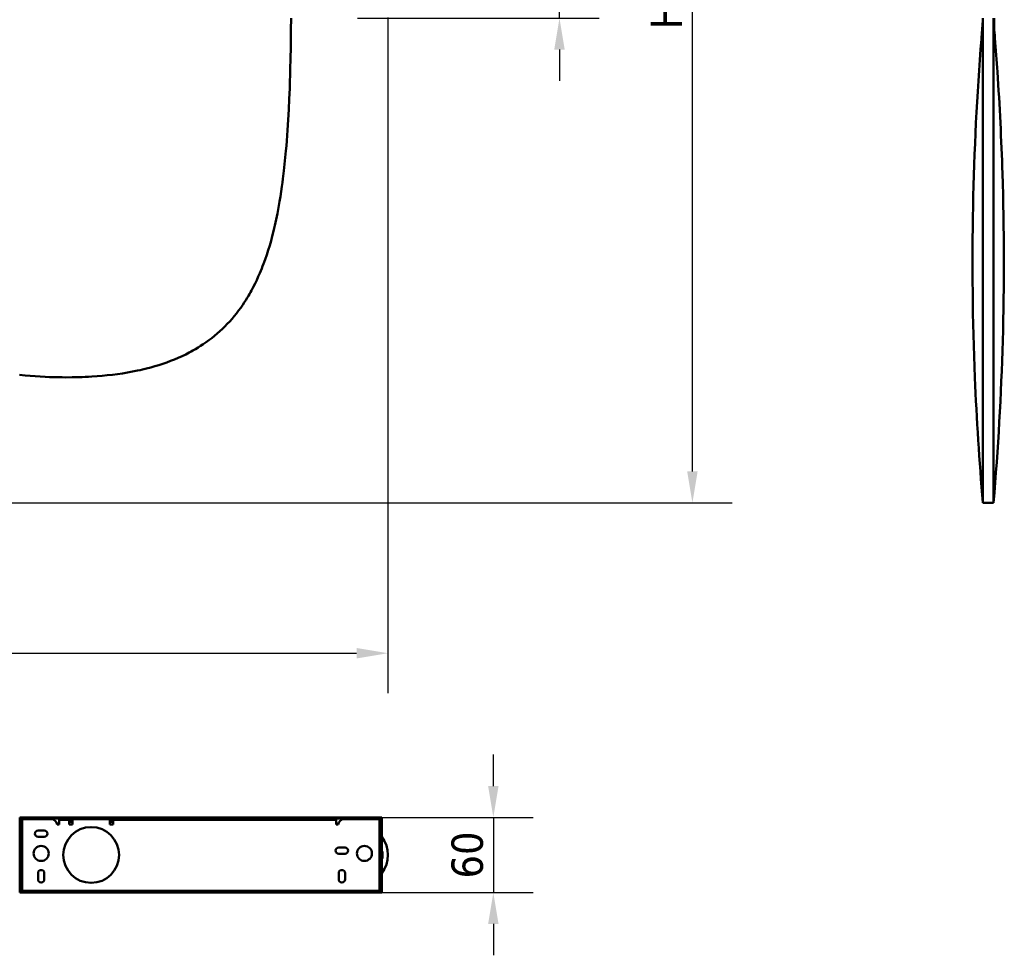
# Model space of a CAD drawing. Header units: millimetres. Extents: x 448 to 2336, y 1062 to 2601.
# Tile 8 of 10: x 1533 to 2319, y 1062 to 1808. Entities that reach past the tile are written whole.
import ezdxf

# ---------------------------------------------------------------- set-up
doc = ezdxf.new("R2010")
doc.units = ezdxf.units.MM
doc.header["$LTSCALE"] = 10
doc.layers.add('Quota (ISO)', color=7, linetype='Continuous', lineweight=25)
doc.layers.add('Visibile (ISO)', color=7, linetype='Continuous', lineweight=50)
doc.styles.add('Testo nota (ISO)', font='tahoma.ttf')
doc.dimstyles.new('PENTA', dxfattribs={"dimscale": 10, "dimtxt": 2.5, "dimasz": 2.5, "dimexe": 3.175, "dimexo": 0, "dimgap": 0.762, "dimtad": 1, "dimrnd": 1e-08, "dimtxsty": 'Testo nota (ISO)', "dimcen": 0.09, "dimdle": 10, "dimclrd": 256, "dimclre": 256, "dimclrt": 256, "dimazin": 2, "dimtfac": 0.8, "dimtmove": 0, "dimatfit": 3, "dimfxl": 1, "dimtolj": 1, "dimlwd": -1, "dimlwe": -1, "dimarcsym": 0})

# ---------------------------------------------------------------- blocks, each defined once
blk = doc.blocks.new('*D7')
at = {"layer": 'Defpoints', "color": 0, "transparency": 16777216}
for p in [(768.68, 1809.46), (1827.18, 1809.46), (1827.18, 1302.6)]:
    blk.add_point(p, dxfattribs=at)
at = {"layer": 'Quota (ISO)', "transparency": 16777216}
for p, q in [((768.68, 1809.46), (768.68, 1270.85)), ((1827.18, 1809.46), (1827.18, 1270.85)), ((793.68, 1302.6), (1802.18, 1302.6))]:
    blk.add_line(p, q, dxfattribs=at)
for points in [[(793.68, 1306.77), (793.68, 1298.43), (768.68, 1302.6)], [(1802.18, 1306.77), (1802.18, 1298.43), (1827.18, 1302.6)]]:
    blk.add_solid(points, dxfattribs=at)
at = {"layer": 'Quota (ISO)', "transparency": 16777216, "insert": (1248.6, 1342), "char_height": 25, "attachment_point": 1, "style": 'Testo nota (ISO)'}
blk.add_mtext('\\A1;1058,5', dxfattribs=at)
blk = doc.blocks.new('*D26')
at = {"layer": 'Defpoints', "color": 0, "transparency": 16777216}
for p in [(1802.93, 1836.2), (1802.93, 1809), (1963.99, 1809)]:
    blk.add_point(p, dxfattribs=at)
at = {"layer": 'Quota (ISO)', "transparency": 16777216}
for p, q in [((1963.99, 1861.2), (1963.99, 1964.82)), ((1802.93, 1836.2), (1995.74, 1836.2)), ((1963.99, 1809), (1963.99, 1836.2)), ((1802.93, 1809), (1995.74, 1809)), ((1963.99, 1784), (1963.99, 1759))]:
    blk.add_line(p, q, dxfattribs=at)
for points in [[(1959.83, 1861.2), (1968.16, 1861.2), (1963.99, 1836.2)], [(1959.83, 1784), (1968.16, 1784), (1963.99, 1809)]]:
    blk.add_solid(points, dxfattribs=at)
at = {"layer": 'Quota (ISO)', "transparency": 16777216, "insert": (1940.51, 1925.51), "char_height": 25, "attachment_point": 5, "rotation": 90, "style": 'Testo nota (ISO)'}
blk.add_mtext('\\A1;27,2', dxfattribs=at)
blk = doc.blocks.new('*D27')
at = {"layer": 'Defpoints', "color": 0, "transparency": 16777216}
for p in [(1676.28, 2340.56), (2070.05, 2340.56), (1095.88, 1422.6)]:
    blk.add_point(p, dxfattribs=at)
at = {"layer": 'Quota (ISO)', "transparency": 16777216}
for p, q in [((1676.28, 2340.56), (2101.8, 2340.56)), ((2070.05, 1447.6), (2070.05, 2315.56)), ((1095.88, 1422.6), (2101.8, 1422.6))]:
    blk.add_line(p, q, dxfattribs=at)
for points in [[(2065.88, 2315.56), (2074.21, 2315.56), (2070.05, 2340.56)], [(2065.88, 1447.6), (2074.21, 1447.6), (2070.05, 1422.6)]]:
    blk.add_solid(points, dxfattribs=at)
at = {"layer": 'Quota (ISO)', "transparency": 16777216, "insert": (2049.41, 1881.58), "char_height": 25, "width": 417.2148, "attachment_point": 5, "rotation": 90, "style": 'Testo nota (ISO)'}
blk.add_mtext('\\A1;H MAX 300', dxfattribs=at)
blk = doc.blocks.new('*D28')
at = {"layer": 'Defpoints', "color": 0, "transparency": 16777216}
for p in [(1820.78, 1171.7), (1820.78, 1111.7), (1911.25, 1111.7)]:
    blk.add_point(p, dxfattribs=at)
at = {"layer": 'Quota (ISO)', "transparency": 16777216}
for p, q in [((1911.25, 1196.7), (1911.25, 1221.7)), ((1820.78, 1171.7), (1943, 1171.7)), ((1911.25, 1171.7), (1911.25, 1111.7)), ((1820.78, 1111.7), (1943, 1111.7)), ((1911.25, 1086.7), (1911.25, 1061.7))]:
    blk.add_line(p, q, dxfattribs=at)
for points in [[(1907.08, 1196.7), (1915.41, 1196.7), (1911.25, 1171.7)], [(1907.08, 1086.7), (1915.41, 1086.7), (1911.25, 1111.7)]]:
    blk.add_solid(points, dxfattribs=at)
at = {"layer": 'Quota (ISO)', "transparency": 16777216, "insert": (1890.61, 1141.7), "char_height": 25, "attachment_point": 5, "rotation": 90, "style": 'Testo nota (ISO)'}
blk.add_mtext('\\A1;60', dxfattribs=at)

msp = doc.modelspace()

# ---------------------------------------------------------------- linework, layer by layer
at = {"layer": 'Visibile (ISO)'}
for p, q in [((1749.843, 1799.75), (1749.907, 1809)), ((2301.729, 1806.598), (2301.729, 1809)), ((2310.229, 1806.598), (2310.229, 1809)), ((2310.729, 1809), (2310.729, 1800.666)), ((1749.769, 1793.35), (1749.843, 1799.75)), ((2301.73, 1788.03), (2301.73, 1800.29)), ((2310.228, 1788.03), (2310.228, 1800.29)), ((1749.677, 1786.968), (1749.769, 1793.35)), ((1749.458, 1775.58), (1749.677, 1786.968)), ((2301.729, 1775.82), (2301.73, 1788.03)), ((2310.228, 1775.82), (2310.228, 1788.03)), ((1749.316, 1769.698), (1749.458, 1775.58)), ((2301.729, 1763.664), (2301.729, 1775.82)), ((2310.228, 1763.664), (2310.228, 1775.82)), ((1749.154, 1763.834), (1749.316, 1769.698)), ((1748.983, 1758.407), (1749.154, 1763.834)), ((2301.729, 1757.353), (2301.729, 1763.664)), ((2310.228, 1757.353), (2310.228, 1763.664)), ((1748.454, 1744.599), (1748.793, 1752.996)), ((1748.793, 1752.996), (1748.983, 1758.407)), ((2301.729, 1751.057), (2301.729, 1757.353)), ((2310.228, 1751.057), (2310.228, 1757.353)), ((1748.058, 1736.243), (1748.454, 1744.599)), ((2301.729, 1744.867), (2301.729, 1751.057)), ((2301.729, 1738.692), (2301.729, 1744.867)), ((2310.228, 1744.867), (2310.228, 1751.057)), ((2310.228, 1738.692), (2310.228, 1744.867)), ((1747.602, 1727.933), (1748.058, 1736.243)), ((2301.729, 1730.425), (2301.729, 1738.692)), ((2310.228, 1730.425), (2310.228, 1738.692)), ((1747.077, 1719.67), (1747.602, 1727.933)), ((2301.729, 1722.188), (2301.729, 1730.425)), ((2310.228, 1722.188), (2310.228, 1730.425)), ((2301.729, 1713.982), (2301.729, 1722.188)), ((2310.228, 1713.982), (2310.228, 1722.188)), ((1746.469, 1711.336), (1746.783, 1715.497)), ((1746.783, 1715.497), (1747.077, 1719.67)), ((2301.729, 1704.178), (2301.729, 1713.982)), ((2310.228, 1704.178), (2310.228, 1713.982)), ((1745.797, 1703.301), (1746.143, 1707.312)), ((1746.143, 1707.312), (1746.469, 1711.336)), ((1744.748, 1692.516), (1745.294, 1697.895)), ((1745.294, 1697.895), (1745.797, 1703.301)), ((2301.729, 1699.294), (2301.729, 1704.178)), ((2301.729, 1694.424), (2301.729, 1699.294)), ((2310.228, 1699.294), (2310.228, 1704.178)), ((2310.228, 1694.424), (2310.228, 1699.294)), ((1744.156, 1687.166), (1744.748, 1692.516)), ((2301.729, 1687.142), (2301.729, 1694.424)), ((2310.228, 1687.142), (2310.228, 1694.424)), ((1743.009, 1677.919), (1743.408, 1680.991)), ((1743.408, 1680.991), (1744.156, 1687.166)), ((2301.729, 1679.891), (2301.729, 1687.142)), ((2310.228, 1679.891), (2310.228, 1687.142)), ((1742.004, 1670.795), (1742.59, 1674.858)), ((1742.59, 1674.858), (1743.009, 1677.919)), ((2301.729, 1672.673), (2301.729, 1679.891)), ((2310.228, 1672.673), (2310.228, 1679.891)), ((1740.723, 1662.732), (1741.381, 1666.752)), ((1741.381, 1666.752), (1742.004, 1670.795)), ((2301.729, 1665.489), (2301.729, 1672.673)), ((2301.729, 1657.548), (2301.729, 1665.489)), ((2310.228, 1665.489), (2310.228, 1672.673)), ((2310.228, 1657.548), (2310.228, 1665.489)), ((1738.981, 1653.18), (1739.881, 1657.938)), ((1739.881, 1657.938), (1740.723, 1662.732)), ((2301.729, 1653.539), (2301.729, 1657.548)), ((2310.228, 1653.539), (2310.228, 1657.548)), ((1738.019, 1648.459), (1738.981, 1653.18)), ((2301.729, 1649.543), (2301.729, 1653.539)), ((2301.729, 1645.669), (2301.729, 1649.543)), ((2310.228, 1649.543), (2310.228, 1653.539)), ((2310.228, 1645.669), (2310.228, 1649.543)), ((1736.453, 1641.454), (1736.992, 1643.779)), ((1736.992, 1643.779), (1738.019, 1648.459)), ((2301.729, 1641.807), (2301.729, 1645.669)), ((2301.729, 1635.957), (2301.729, 1641.807)), ((2310.228, 1641.807), (2310.228, 1645.669)), ((2310.229, 1635.957), (2310.228, 1641.807)), ((1733.908, 1631.512), (1734.928, 1635.31)), ((1734.928, 1635.31), (1735.896, 1639.141)), ((1735.896, 1639.141), (1736.453, 1641.454)), ((2301.729, 1630.136), (2301.729, 1635.957)), ((2310.229, 1630.136), (2310.229, 1635.957)), ((1731.703, 1624.021), (1732.834, 1627.748)), ((1732.834, 1627.748), (1733.908, 1631.512)), ((2301.729, 1624.348), (2301.729, 1630.136)), ((2310.229, 1624.348), (2310.229, 1630.136)), ((1729.264, 1616.683), (1730.514, 1620.332)), ((1730.514, 1620.332), (1731.703, 1624.021)), ((2301.729, 1618.592), (2301.729, 1624.348)), ((2301.729, 1612.36), (2301.729, 1618.592)), ((2310.229, 1618.592), (2310.229, 1624.348)), ((2310.229, 1612.36), (2310.229, 1618.592)), ((1726.509, 1609.351), (1727.224, 1611.167)), ((1727.224, 1611.167), (1727.921, 1612.994)), ((1727.921, 1612.994), (1729.264, 1616.683)), ((2301.729, 1609.193), (2301.729, 1612.36)), ((2310.229, 1609.193), (2310.229, 1612.36)), ((1722.502, 1600.108), (1723.789, 1602.915)), ((1723.789, 1602.915), (1725.027, 1605.756)), ((1725.027, 1605.756), (1725.777, 1607.547)), ((1725.777, 1607.547), (1726.509, 1609.351)), ((2301.729, 1606.038), (2301.729, 1609.193)), ((2301.729, 1603.026), (2301.729, 1606.038)), ((2301.729, 1600.025), (2301.729, 1603.026)), ((2310.229, 1606.038), (2310.229, 1609.193)), ((2310.229, 1608.77), (2310.23, 1608.77)), ((2310.229, 1603.026), (2310.229, 1606.038)), ((2310.229, 1605.807), (2310.23, 1605.807)), ((2310.229, 1600.025), (2310.229, 1603.026)), ((2310.229, 1602.769), (2310.23, 1602.769)), ((1718.344, 1591.898), (1719.781, 1594.598)), ((1719.781, 1594.598), (1721.167, 1597.335)), ((1721.167, 1597.335), (1722.502, 1600.108)), ((2301.729, 1595.142), (2301.729, 1600.025)), ((2301.729, 1590.291), (2301.729, 1595.142)), ((2310.229, 1595.142), (2310.229, 1600.025)), ((2310.229, 1599.77), (2310.23, 1599.77)), ((2310.229, 1596.811), (2310.23, 1596.811)), ((2310.229, 1590.291), (2310.229, 1595.142)), ((1714.962, 1586.039), (1715.829, 1587.48)), ((1715.829, 1587.48), (1716.68, 1588.934)), ((1716.68, 1588.934), (1717.52, 1590.41)), ((1717.52, 1590.41), (1718.344, 1591.898)), ((2301.729, 1585.473), (2301.729, 1590.291)), ((2310.229, 1593.893), (2310.23, 1593.893)), ((2310.229, 1591.018), (2310.23, 1591.018)), ((2310.229, 1585.473), (2310.229, 1590.291)), ((2310.229, 1588.188), (2310.23, 1588.188)), ((1709.709, 1578.094), (1711.312, 1580.385)), ((1711.312, 1580.385), (1712.559, 1582.246)), ((1712.559, 1582.246), (1713.775, 1584.131)), ((1713.775, 1584.131), (1714.962, 1586.039)), ((2301.729, 1580.69), (2301.729, 1585.473)), ((2301.729, 1575.942), (2301.729, 1580.69)), ((2310.229, 1580.69), (2310.229, 1585.473)), ((2310.229, 1585.404), (2310.229, 1585.404)), ((2310.229, 1575.942), (2310.229, 1580.69)), ((2310.229, 1579.983), (2310.229, 1579.983)), ((1702.812, 1569.333), (1704.61, 1571.46)), ((1704.61, 1571.46), (1706.359, 1573.631)), ((1706.359, 1573.631), (1708.059, 1575.842)), ((1708.059, 1575.842), (1709.709, 1578.094)), ((2301.729, 1571.362), (2301.729, 1575.942)), ((2301.729, 1566.82), (2301.729, 1571.362)), ((2310.229, 1577.485), (2310.229, 1577.485)), ((2310.229, 1571.362), (2310.229, 1575.942)), ((2310.229, 1575.035), (2310.229, 1575.035)), ((2310.229, 1572.633), (2310.229, 1572.633)), ((2310.229, 1566.82), (2310.229, 1571.362)), ((1695.105, 1561.253), (1697.108, 1563.206)), ((1697.108, 1563.206), (1699.061, 1565.204)), ((1699.061, 1565.204), (1700.963, 1567.249)), ((1700.963, 1567.249), (1702.812, 1569.333)), ((2301.729, 1562.317), (2301.729, 1566.82)), ((2310.229, 1570.282), (2310.229, 1570.282)), ((2310.229, 1567.983), (2310.229, 1567.983)), ((2310.229, 1562.317), (2310.229, 1566.82)), ((2310.229, 1564.087), (2310.229, 1564.087)), ((1686.597, 1553.924), (1688.797, 1555.683)), ((1688.797, 1555.683), (1690.949, 1557.491)), ((1690.949, 1557.491), (1693.052, 1559.348)), ((1693.052, 1559.348), (1695.105, 1561.253)), ((2301.729, 1557.854), (2301.729, 1562.317)), ((2301.729, 1553.434), (2301.729, 1557.854)), ((2310.229, 1562.469), (2310.229, 1562.469)), ((2310.229, 1557.854), (2310.229, 1562.317)), ((2310.229, 1560.882), (2310.229, 1560.882)), ((2310.229, 1559.326), (2310.229, 1559.326)), ((2310.229, 1553.434), (2310.229, 1557.854)), ((2310.229, 1557.636), (2310.229, 1557.636)), ((2310.229, 1555.985), (2310.229, 1555.985)), ((1675.693, 1546.379), (1677.715, 1547.645)), ((1677.715, 1547.645), (1679.705, 1548.947)), ((1679.705, 1548.947), (1682.05, 1550.555)), ((1682.05, 1550.555), (1684.347, 1552.214)), ((1684.347, 1552.214), (1686.597, 1553.924)), ((2301.729, 1549.058), (2301.729, 1553.434)), ((2301.729, 1546.887), (2301.729, 1549.058)), ((2310.229, 1554.375), (2310.229, 1554.375)), ((2310.229, 1549.058), (2310.229, 1553.434)), ((2310.229, 1552.806), (2310.229, 1552.806)), ((2310.229, 1551.278), (2310.229, 1551.278)), ((2310.229, 1549.792), (2310.229, 1549.792)), ((2310.229, 1546.887), (2310.229, 1549.058)), ((1659.932, 1538.178), (1662.915, 1539.527)), ((1662.915, 1539.527), (1665.847, 1540.939)), ((1665.847, 1540.939), (1667.298, 1541.671)), ((1667.298, 1541.671), (1668.736, 1542.419)), ((1668.736, 1542.419), (1670.152, 1543.178)), ((1670.152, 1543.178), (1671.555, 1543.953)), ((1671.555, 1543.953), (1673.64, 1545.148)), ((1673.64, 1545.148), (1675.693, 1546.379)), ((2301.729, 1544.728), (2301.729, 1546.887)), ((2301.729, 1541.868), (2301.729, 1544.728)), ((2301.729, 1539.03), (2301.729, 1541.868)), ((2310.229, 1544.728), (2310.229, 1546.887)), ((2310.229, 1544.789), (2310.229, 1544.789)), ((2310.229, 1541.868), (2310.229, 1544.728)), ((2310.229, 1543.243), (2310.229, 1543.243)), ((2310.229, 1539.03), (2310.229, 1541.868)), ((2310.229, 1541.758), (2310.229, 1541.758)), ((2310.229, 1540.428), (2310.229, 1540.428)), ((1641.238, 1531.425), (1644.445, 1532.398)), ((1644.445, 1532.398), (1647.612, 1533.428)), ((1647.612, 1533.428), (1650.738, 1534.517)), ((1650.738, 1534.517), (1653.821, 1535.666)), ((1653.821, 1535.666), (1656.9, 1536.891)), ((1656.9, 1536.891), (1659.932, 1538.178)), ((2301.729, 1536.214), (2301.729, 1539.03)), ((2301.729, 1534.222), (2301.729, 1536.214)), ((2301.729, 1532.242), (2301.729, 1534.222)), ((2301.729, 1530.311), (2301.729, 1532.242)), ((2310.229, 1539.152), (2310.229, 1539.152)), ((2310.229, 1536.214), (2310.229, 1539.03)), ((2310.229, 1537.928), (2310.229, 1537.928)), ((2310.229, 1536.757), (2310.229, 1536.757)), ((2310.229, 1534.222), (2310.229, 1536.214)), ((2310.229, 1535.637), (2310.229, 1535.637)), ((2310.229, 1534.57), (2310.229, 1534.57)), ((2310.229, 1532.242), (2310.229, 1534.222)), ((2310.229, 1530.311), (2310.229, 1532.242)), ((1533.281, 1524.595), (1537.74, 1524.112)), ((1537.74, 1524.112), (1541.684, 1523.747)), ((1541.684, 1523.747), (1545.655, 1523.434)), ((1595.123, 1523.498), (1599.234, 1523.835)), ((1599.234, 1523.835), (1603.317, 1524.23)), ((1603.317, 1524.23), (1607.371, 1524.684)), ((1607.371, 1524.684), (1611.393, 1525.199)), ((1611.393, 1525.199), (1615.472, 1525.79)), ((1615.472, 1525.79), (1619.513, 1526.449)), ((1619.513, 1526.449), (1623.514, 1527.177)), ((1623.514, 1527.177), (1627.474, 1527.975)), ((1627.474, 1527.975), (1629.437, 1528.401)), ((1629.437, 1528.401), (1631.389, 1528.845)), ((1631.389, 1528.845), (1634.708, 1529.65)), ((1634.708, 1529.65), (1637.992, 1530.51)), ((1637.992, 1530.51), (1641.238, 1531.425)), ((2301.729, 1528.393), (2301.729, 1530.311)), ((2301.729, 1525.829), (2301.729, 1528.393)), ((2301.729, 1523.287), (2301.729, 1525.829)), ((2310.229, 1528.393), (2310.229, 1530.311)), ((2310.229, 1529.309), (2310.229, 1529.309)), ((2310.229, 1528.525), (2310.229, 1528.525)), ((2310.229, 1525.829), (2310.229, 1528.393)), ((2310.229, 1523.287), (2310.229, 1525.829)), ((1545.655, 1523.434), (1549.65, 1523.174)), ((1549.65, 1523.174), (1553.669, 1522.964)), ((1553.669, 1522.964), (1557.26, 1522.818)), ((1557.26, 1522.818), (1560.867, 1522.71)), ((1560.867, 1522.71), (1564.49, 1522.64)), ((1564.49, 1522.64), (1567.218, 1522.61)), ((1567.218, 1522.61), (1569.953, 1522.6)), ((1569.953, 1522.6), (1575.26, 1522.637)), ((1575.26, 1522.637), (1580.536, 1522.751)), ((1580.536, 1522.751), (1583.162, 1522.837)), ((1583.162, 1522.837), (1585.779, 1522.943)), ((1585.779, 1522.943), (1588.386, 1523.07)), ((1588.386, 1523.07), (1590.985, 1523.217)), ((1590.985, 1523.217), (1595.123, 1523.498)), ((2301.729, 1520.769), (2301.729, 1523.287)), ((2301.729, 1517.778), (2301.729, 1520.769)), ((2301.729, 1514.821), (2301.729, 1517.778)), ((2310.229, 1520.769), (2310.229, 1523.287)), ((2310.229, 1522.6), (2310.229, 1522.6)), ((2310.229, 1517.778), (2310.229, 1520.769)), ((2310.229, 1514.821), (2310.229, 1517.778)), ((2301.729, 1511.901), (2301.729, 1514.821)), ((2310.229, 1511.901), (2310.229, 1514.821)), ((2301.729, 1502.993), (2301.729, 1504.576)), ((2301.729, 1501.446), (2301.729, 1502.993)), ((2301.729, 1499.911), (2301.729, 1501.446)), ((2310.229, 1502.993), (2310.229, 1504.576)), ((2310.229, 1501.446), (2310.229, 1502.993)), ((2310.229, 1499.911), (2310.229, 1501.446)), ((2301.729, 1436.238), (2301.729, 1437.471)), ((2310.229, 1436.238), (2310.229, 1437.471)), ((2301.729, 1435.064), (2301.729, 1436.238)), ((2301.729, 1433.95), (2301.729, 1435.064)), ((2301.729, 1432.894), (2301.729, 1433.95)), ((2301.729, 1431.895), (2301.729, 1432.894)), ((2301.729, 1430.953), (2301.729, 1431.895)), ((2301.729, 1430.43), (2301.729, 1430.953)), ((2301.729, 1429.925), (2301.729, 1430.43)), ((2301.729, 1429.439), (2301.729, 1429.925)), ((2310.229, 1435.064), (2310.229, 1436.238)), ((2310.229, 1433.95), (2310.229, 1435.064)), ((2310.229, 1432.894), (2310.229, 1433.95)), ((2310.229, 1431.895), (2310.229, 1432.894)), ((2310.229, 1430.953), (2310.229, 1431.895)), ((2310.229, 1430.43), (2310.229, 1430.953)), ((2310.229, 1429.925), (2310.229, 1430.43)), ((2310.229, 1429.439), (2310.229, 1429.925)), ((2301.729, 1428.972), (2301.729, 1429.439)), ((2301.729, 1428.522), (2301.729, 1428.972)), ((2301.729, 1428.091), (2301.729, 1428.522)), ((2301.729, 1427.282), (2301.729, 1428.091)), ((2301.729, 1426.544), (2301.729, 1427.282)), ((2301.729, 1425.874), (2301.729, 1426.544)), ((2301.729, 1425.272), (2301.729, 1425.874)), ((2301.729, 1424.735), (2301.729, 1425.272)), ((2301.729, 1424.262), (2301.729, 1424.735)), ((2301.729, 1423.851), (2301.729, 1424.262)), ((2301.729, 1423.501), (2301.729, 1423.851)), ((2301.729, 1423.211), (2301.729, 1423.501)), ((2301.729, 1423.066), (2301.729, 1423.211)), ((2301.729, 1422.941), (2301.729, 1423.066)), ((2301.729, 1422.835), (2301.729, 1422.941)), ((2301.729, 1422.748), (2301.729, 1422.835)), ((2301.729, 1422.635), (2301.729, 1422.748)), ((2301.729, 1422.598), (2301.729, 1422.635)), ((2301.729, 1422.598), (2310.229, 1422.598)), ((2310.229, 1428.972), (2310.229, 1429.439)), ((2310.229, 1428.522), (2310.229, 1428.972)), ((2310.229, 1428.091), (2310.229, 1428.522)), ((2310.229, 1427.282), (2310.229, 1428.091)), ((2310.229, 1426.544), (2310.229, 1427.282)), ((2310.229, 1425.874), (2310.229, 1426.544)), ((2310.229, 1425.272), (2310.229, 1425.874)), ((2310.229, 1424.735), (2310.229, 1425.272)), ((2310.229, 1424.262), (2310.229, 1424.735)), ((2310.229, 1423.851), (2310.229, 1424.262)), ((2310.229, 1423.501), (2310.229, 1423.851)), ((2310.229, 1423.211), (2310.229, 1423.501)), ((2310.229, 1423.066), (2310.229, 1423.211)), ((2310.229, 1422.941), (2310.229, 1423.066)), ((2310.229, 1422.835), (2310.229, 1422.941)), ((2310.229, 1422.748), (2310.229, 1422.835)), ((2310.229, 1422.635), (2310.229, 1422.748)), ((2310.229, 1422.598), (2310.229, 1422.635)), ((1822.433, 1171.702), (1533.433, 1171.702)), ((1533.433, 1170.702), (1533.433, 1171.702)), ((1822.433, 1170.702), (1533.433, 1170.702)), ((1533.433, 1170.452), (1533.433, 1112.952)), ((1534.433, 1170.452), (1533.433, 1170.452)), ((1534.433, 1170.452), (1534.433, 1112.952)), ((1821.433, 1112.952), (1821.433, 1170.452)), ((1821.433, 1170.452), (1822.433, 1170.452)), ((1822.433, 1170.702), (1822.433, 1171.702)), ((1822.433, 1112.952), (1822.433, 1170.452)), ((1535.433, 1113.202), (1535.433, 1170.202)), ((1538.433, 1170.202), (1535.433, 1170.202)), ((1538.433, 1170.202), (1558.489, 1170.202)), ((1564.933, 1165.952), (1563.433, 1165.952)), ((1564.933, 1169.702), (1572.933, 1169.702)), ((1564.933, 1169.702), (1564.933, 1166.702)), ((1564.933, 1166.702), (1564.933, 1165.952)), ((1572.933, 1169.702), (1572.933, 1166.702)), ((1572.933, 1169.702), (1573.933, 1169.702)), ((1573.933, 1168.202), (1572.933, 1168.202)), ((1572.933, 1165.952), (1572.933, 1166.702)), ((1575.433, 1165.952), (1572.933, 1165.952)), ((1573.315, 1170.202), (1573.065, 1169.952)), ((1575.771, 1169.952), (1573.065, 1169.952)), ((1573.065, 1169.702), (1573.065, 1169.952)), ((1573.315, 1170.202), (1575.815, 1170.202)), ((1573.933, 1169.702), (1575.567, 1169.702)), ((1575.433, 1168.202), (1573.933, 1168.202)), ((1575.433, 1169.202), (1575.433, 1166.702)), ((1575.433, 1166.702), (1575.433, 1165.952)), ((1575.815, 1170.202), (1575.943, 1170.074)), ((1604.433, 1170.202), (1576.433, 1170.202)), ((1605.299, 1169.702), (1606.933, 1169.702)), ((1605.433, 1166.702), (1605.433, 1169.202)), ((1606.933, 1168.202), (1605.433, 1168.202)), ((1605.433, 1165.952), (1605.433, 1166.702)), ((1607.933, 1165.952), (1605.433, 1165.952)), ((1606.933, 1169.702), (1607.933, 1169.702)), ((1607.933, 1168.202), (1606.933, 1168.202)), ((1607.933, 1166.702), (1607.933, 1169.702)), ((1607.933, 1169.702), (1785.933, 1169.702)), ((1607.933, 1166.702), (1607.933, 1165.952)), ((1785.933, 1166.702), (1785.933, 1169.702)), ((1785.933, 1165.952), (1785.933, 1166.702)), ((1787.433, 1165.952), (1785.933, 1165.952)), ((1792.376, 1170.202), (1817.433, 1170.202)), ((1820.433, 1170.202), (1817.433, 1170.202)), ((1820.433, 1170.202), (1820.433, 1113.202)), ((1548.072, 1161.19), (1553.072, 1161.19)), ((1553.072, 1156.19), (1548.072, 1156.19)), ((1787.933, 1147.702), (1792.933, 1147.702)), ((1534.933, 1145.699), (1534.433, 1145.699)), ((1534.433, 1145.495), (1534.933, 1145.495)), ((1534.933, 1144.983), (1534.433, 1144.983)), ((1534.433, 1144.206), (1534.933, 1144.206)), ((1534.97, 1143.049), (1534.433, 1143.586)), ((1534.97, 1140.355), (1534.433, 1139.818)), ((1534.933, 1138.971), (1534.433, 1138.971)), ((1534.519, 1139.905), (1534.933, 1139.905)), ((1534.933, 1143.226), (1534.792, 1143.226)), ((1534.933, 1145.699), (1534.933, 1145.495)), ((1534.933, 1145.495), (1534.933, 1144.983)), ((1534.933, 1144.983), (1534.933, 1144.206)), ((1534.933, 1144.206), (1534.933, 1143.701)), ((1534.933, 1143.702), (1535.433, 1143.702)), ((1534.933, 1143.536), (1534.933, 1143.701)), ((1534.933, 1143.226), (1534.933, 1143.536)), ((1534.933, 1143.226), (1534.933, 1143.086)), ((1534.933, 1140.318), (1534.933, 1139.905)), ((1534.933, 1139.688), (1534.933, 1139.905)), ((1534.933, 1139.702), (1535.433, 1139.702)), ((1534.933, 1139.522), (1534.933, 1139.688)), ((1534.933, 1139.522), (1534.933, 1138.971)), ((1534.933, 1138.971), (1534.933, 1138.258)), ((1534.97, 1140.355), (1534.97, 1143.049)), ((1534.97, 1143.049), (1535.433, 1143.049)), ((1534.97, 1140.355), (1535.433, 1140.355)), ((1792.933, 1142.702), (1787.933, 1142.702)), ((1820.518, 1143.049), (1820.433, 1143.091)), ((1820.518, 1140.355), (1820.433, 1140.313)), ((1820.518, 1143.049), (1820.518, 1140.355)), ((1821.211, 1143.049), (1820.518, 1143.049)), ((1821.211, 1140.355), (1820.518, 1140.355)), ((1821.211, 1143.049), (1821.433, 1143.27)), ((1821.211, 1143.049), (1821.211, 1140.355)), ((1821.211, 1140.355), (1821.433, 1140.134)), ((1822.433, 1144.27), (1822.614, 1144.452)), ((1822.433, 1139.134), (1822.614, 1138.952)), ((1822.614, 1144.452), (1822.614, 1138.952)), ((1822.861, 1144.452), (1822.614, 1144.452)), ((1822.861, 1138.952), (1822.614, 1138.952)), ((1822.861, 1144.452), (1822.861, 1138.952)), ((1534.433, 1138.258), (1534.933, 1138.258)), ((1534.933, 1137.824), (1534.433, 1137.824)), ((1534.433, 1137.702), (1534.933, 1137.702)), ((1534.933, 1138.258), (1534.933, 1137.824)), ((1534.933, 1137.824), (1534.933, 1137.702)), ((1548.072, 1122.212), (1548.072, 1127.212)), ((1553.072, 1127.212), (1553.072, 1122.212)), ((1787.933, 1122.209), (1787.933, 1127.209)), ((1792.933, 1127.209), (1792.933, 1122.209)), ((1534.433, 1112.952), (1533.433, 1112.952)), ((1533.433, 1112.702), (1533.433, 1111.702)), ((1533.433, 1112.702), (1822.433, 1112.702)), ((1533.433, 1111.702), (1822.433, 1111.702)), ((1535.433, 1113.202), (1538.433, 1113.202)), ((1817.433, 1113.202), (1538.433, 1113.202)), ((1817.433, 1113.202), (1820.433, 1113.202)), ((1821.433, 1112.952), (1822.433, 1112.952)), ((1822.433, 1112.702), (1822.433, 1111.702))]:
    msp.add_line(p, q, dxfattribs=at)
for centre, radius in [((1590.433, 1141.702), 22.25), ((1550.572, 1142.951), 6), ((1808.433, 1142.951), 6)]:
    msp.add_circle(centre, radius, dxfattribs=at)
for centre, radius, start, end in [((1558.489, 1165.202), 5, 8.626927, 90), ((1576.433, 1169.202), 1, 116.757494, 180), ((1576.433, 1169.202), 1, 90, 116.757494), ((1604.433, 1169.202), 1, 63.242506, 90), ((1604.433, 1169.202), 1, 0, 63.242506), ((1792.376, 1165.202), 5, 90, 171.373073), ((1548.072, 1158.69), 2.5, 90, 270), ((1553.072, 1158.69), 2.5, 270, 90), ((1802.933, 1141.702), 24.25, 323.525712, 36.474288), ((1787.933, 1145.202), 2.5, 90, 270), ((1792.933, 1145.202), 2.5, 270, 90), ((1550.572, 1127.212), 2.5, 0, 180), ((1790.433, 1127.209), 2.5, 0, 180), ((1550.572, 1122.212), 2.5, 180, 0), ((1790.433, 1122.209), 2.5, 180, 0)]:
    msp.add_arc(centre, radius, start, end, dxfattribs=at)
for points, knots in [([(2301.722, 1422.598), (2298.916, 1455.82), (2296.751, 1489.106), (2293.505, 1567.822), (2293.019, 1613.305), (2294.795, 1703.33), (2297.019, 1747.914), (2300.744, 1794.747), (2300.936, 1797.119), (2301.229, 1800.677), (2301.328, 1801.864), (2301.477, 1803.643), (2301.527, 1804.236), (2301.627, 1805.424), (2301.678, 1806.034), (2301.727, 1806.607)], [0, 0, 0, 0, 10.0021618, 10.0021618, 23.6350017, 23.6350017, 37.0150104, 37.0150104, 37.7290877, 37.7290877, 38.086144, 38.086144, 38.2647234, 38.2647234, 38.4438164, 38.4438164, 38.4438164, 38.4438164]), ([(2301.729, 1806.598), (2301.729, 1806.598), (2301.729, 1806.59), (2301.729, 1806.591), (2301.729, 1806.592), (2301.728, 1806.599), (2301.727, 1806.599), (2301.727, 1806.599), (2301.727, 1806.606), (2301.727, 1806.607)], [149.1675451, 149.1675451, 149.1675451, 149.1675451, 189.945495, 189.945495, 189.945495, 219.9220407, 219.9220407, 219.9220407, 249.9208711, 249.9208711, 249.9208711, 249.9208711]), ([(2310.227, 1806.598), (2310.227, 1806.598), (2310.228, 1806.595), (2310.228, 1806.593), (2310.229, 1806.588), (2310.23, 1806.589), (2310.23, 1806.591)], [0, 0, 0, 0, 10.0780569, 10.0780569, 10.0780569, 29.8544215, 29.8544215, 29.8544215, 29.8544215]), ([(2310.228, 1806.604), (2310.228, 1806.607), (2310.229, 1806.605), (2310.229, 1806.601), (2310.229, 1806.601), (2310.229, 1806.601), (2310.229, 1806.601)], [78.2775147, 78.2775147, 78.2775147, 78.2775147, 130.0041715, 130.0041715, 130.0041715, 130.9863884, 130.9863884, 130.9863884, 130.9863884]), ([(2310.229, 1806.598), (2310.229, 1806.598), (2310.229, 1806.59), (2310.229, 1806.591), (2310.229, 1806.592), (2310.23, 1806.599), (2310.23, 1806.599), (2310.231, 1806.599), (2310.231, 1806.606), (2310.231, 1806.607)], [149.279529, 149.279529, 149.279529, 149.279529, 189.9454949, 189.9454949, 189.9454949, 219.9220148, 219.9220148, 219.9220148, 249.9208688, 249.9208688, 249.9208688, 249.9208688]), ([(2310.231, 1806.607), (2310.246, 1806.438), (2310.26, 1806.263), (2310.303, 1805.758), (2310.331, 1805.424), (2310.443, 1804.094), (2310.527, 1803.096), (2310.86, 1799.105), (2311.104, 1796.111), (2312.061, 1784.135), (2312.728, 1775.148), (2315.176, 1739.183), (2316.515, 1712.17), (2318.766, 1640.717), (2318.842, 1596.227), (2316.389, 1508.676), (2313.866, 1465.58), (2310.236, 1422.598)], [0, 0, 0, 0, 0.0527444, 0.0527444, 0.1529604, 0.1529604, 0.4533751, 0.4533751, 1.354472, 1.354472, 4.0577879, 4.0577879, 12.1689596, 12.1689596, 25.5042215, 25.5042215, 38.4447772, 38.4447772, 38.4447772, 38.4447772]), ([(2301.729, 1509.017), (2301.728, 1509.498), (2301.728, 1509.978), (2301.728, 1510.94), (2301.728, 1511.42), (2301.729, 1511.901)], [0.00001869, 0.00001869, 0.00001869, 0.00001869, 0.16926993, 0.16926993, 0.33852117, 0.33852117, 0.33852117, 0.33852117]), ([(2310.229, 1509.017), (2310.23, 1509.498), (2310.23, 1509.978), (2310.23, 1510.94), (2310.23, 1511.42), (2310.229, 1511.901)], [-0.33853328, -0.33853328, -0.33853328, -0.33853328, -0.16928198, -0.16928198, -0.00003068, -0.00003068, -0.00003068, -0.00003068]), ([(2301.729, 1488.501), (2301.729, 1488.903), (2301.729, 1489.305), (2301.729, 1490.109), (2301.729, 1490.511), (2301.729, 1490.913)], [0.00001205, 0.00001205, 0.00001205, 0.00001205, 0.15727374, 0.15727374, 0.31453543, 0.31453543, 0.31453543, 0.31453543]), ([(2301.729, 1486.129), (2301.729, 1486.524), (2301.729, 1486.919), (2301.729, 1487.71), (2301.729, 1488.106), (2301.729, 1488.501)], [0.0000185, 0.0000185, 0.0000185, 0.0000185, 0.15725127, 0.15725127, 0.31448406, 0.31448406, 0.31448406, 0.31448406]), ([(2301.729, 1483.796), (2301.729, 1484.185), (2301.729, 1484.574), (2301.729, 1485.351), (2301.729, 1485.74), (2301.729, 1486.129)], [0.00002412, 0.00002412, 0.00002412, 0.00002412, 0.15726331, 0.15726331, 0.31450251, 0.31450251, 0.31450251, 0.31450251]), ([(2310.229, 1488.501), (2310.229, 1488.903), (2310.229, 1489.305), (2310.229, 1490.109), (2310.229, 1490.511), (2310.229, 1490.913)], [-0.31453402, -0.31453402, -0.31453402, -0.31453402, -0.15727229, -0.15727229, -0.00001054, -0.00001054, -0.00001054, -0.00001054]), ([(2310.229, 1486.129), (2310.229, 1486.524), (2310.229, 1486.919), (2310.229, 1487.71), (2310.229, 1488.106), (2310.229, 1488.501)], [-0.31447145, -0.31447145, -0.31447145, -0.31447145, -0.15723863, -0.15723863, -0.00000579, -0.00000579, -0.00000579, -0.00000579]), ([(2310.229, 1483.796), (2310.229, 1484.185), (2310.229, 1484.574), (2310.229, 1485.351), (2310.229, 1485.74), (2310.229, 1486.129)], [-0.31448114, -0.31448114, -0.31448114, -0.31448114, -0.15724191, -0.15724191, -0.00000266, -0.00000266, -0.00000266, -0.00000266]), ([(2301.729, 1481.505), (2301.729, 1481.887), (2301.729, 1482.269), (2301.729, 1483.032), (2301.729, 1483.414), (2301.729, 1483.796)], [0.00002851, 0.00002851, 0.00002851, 0.00002851, 0.15730924, 0.15730924, 0.31458071, 0.31458071, 0.31458071, 0.31458071]), ([(2301.729, 1479.255), (2301.729, 1479.63), (2301.729, 1480.005), (2301.729, 1480.755), (2301.729, 1481.13), (2301.729, 1481.505)], [0.00003133, 0.00003133, 0.00003133, 0.00003133, 0.15738998, 0.15738998, 0.31474864, 0.31474864, 0.31474864, 0.31474864]), ([(2301.729, 1477.047), (2301.729, 1477.415), (2301.729, 1477.783), (2301.729, 1478.519), (2301.729, 1478.887), (2301.729, 1479.255)], [0.00003237, 0.00003237, 0.00003237, 0.00003237, 0.15750779, 0.15750779, 0.31498322, 0.31498322, 0.31498322, 0.31498322]), ([(2301.729, 1474.666), (2301.729, 1475.063), (2301.729, 1475.459), (2301.729, 1476.253), (2301.729, 1476.65), (2301.729, 1477.047)], [0.00003159, 0.00003159, 0.00003159, 0.00003159, 0.17356735, 0.17356735, 0.34709375, 0.34709375, 0.34709375, 0.34709375]), ([(2310.229, 1481.505), (2310.229, 1481.887), (2310.229, 1482.269), (2310.229, 1483.032), (2310.229, 1483.414), (2310.229, 1483.796)], [-0.31459204, -0.31459204, -0.31459204, -0.31459204, -0.15729553, -0.15729553, -0.00000828, -0.00000828, -0.00000828, -0.00000828]), ([(2310.229, 1479.255), (2310.229, 1479.63), (2310.229, 1480.005), (2310.229, 1480.755), (2310.229, 1481.13), (2310.229, 1481.505)], [-0.31473011, -0.31473011, -0.31473011, -0.31473011, -0.1573714, -0.1573714, -0.00001268, -0.00001268, -0.00001268, -0.00001268]), ([(2310.229, 1477.047), (2310.229, 1477.415), (2310.229, 1477.783), (2310.229, 1478.519), (2310.229, 1478.887), (2310.229, 1479.255)], [-0.31496646, -0.31496646, -0.31496646, -0.31496646, -0.15749099, -0.15749099, -0.0000155, -0.0000155, -0.0000155, -0.0000155]), ([(2310.229, 1474.666), (2310.229, 1475.063), (2310.229, 1475.459), (2310.229, 1476.253), (2310.229, 1476.65), (2310.229, 1477.047)], [-0.34709444, -0.34709444, -0.34709444, -0.34709444, -0.17355081, -0.17355081, -0.00001653, -0.00001653, -0.00001653, -0.00001653]), ([(2301.729, 1472.337), (2301.729, 1472.725), (2301.729, 1473.113), (2301.729, 1473.89), (2301.729, 1474.278), (2301.729, 1474.666)], [0.00002904, 0.00002904, 0.00002904, 0.00002904, 0.17379419, 0.17379419, 0.34755935, 0.34755935, 0.34755935, 0.34755935]), ([(2301.729, 1470.062), (2301.729, 1470.441), (2301.729, 1470.821), (2301.729, 1471.579), (2301.729, 1471.958), (2301.729, 1472.337)], [0.00002512, 0.00002512, 0.00002512, 0.00002512, 0.17406688, 0.17406688, 0.34810864, 0.34810864, 0.34810864, 0.34810864]), ([(2301.729, 1467.841), (2301.729, 1468.211), (2301.729, 1468.581), (2301.729, 1469.322), (2301.729, 1469.692), (2301.729, 1470.062)], [0.00002022, 0.00002022, 0.00002022, 0.00002022, 0.17438396, 0.17438396, 0.3487477, 0.3487477, 0.3487477, 0.3487477]), ([(2310.229, 1472.337), (2310.229, 1472.725), (2310.229, 1473.113), (2310.229, 1473.89), (2310.229, 1474.278), (2310.229, 1474.666)], [-0.34754606, -0.34754606, -0.34754606, -0.34754606, -0.17378091, -0.17378091, -0.00001577, -0.00001577, -0.00001577, -0.00001577]), ([(2310.229, 1470.062), (2310.229, 1470.441), (2310.229, 1470.821), (2310.229, 1471.579), (2310.229, 1471.958), (2310.229, 1472.337)], [-0.34809668, -0.34809668, -0.34809668, -0.34809668, -0.17405493, -0.17405493, -0.00001319, -0.00001319, -0.00001319, -0.00001319]), ([(2310.229, 1467.841), (2310.229, 1468.211), (2310.229, 1468.581), (2310.229, 1469.322), (2310.229, 1469.692), (2310.229, 1470.062)], [-0.3487367, -0.3487367, -0.3487367, -0.3487367, -0.17437299, -0.17437299, -0.00000928, -0.00000928, -0.00000928, -0.00000928]), ([(2301.729, 1463.563), (2301.729, 1463.915), (2301.728, 1464.267), (2301.728, 1464.971), (2301.729, 1465.323), (2301.729, 1465.675)], [0.00000918, 0.00000918, 0.00000918, 0.00000918, 0.17516557, 0.17516557, 0.35032195, 0.35032195, 0.35032195, 0.35032195]), ([(2301.729, 1461.508), (2301.729, 1461.85), (2301.728, 1462.193), (2301.728, 1462.878), (2301.729, 1463.221), (2301.729, 1463.563)], [0.00000361, 0.00000361, 0.00000361, 0.00000361, 0.17562575, 0.17562575, 0.35124787, 0.35124787, 0.35124787, 0.35124787]), ([(2301.729, 1459.508), (2301.728, 1459.841), (2301.728, 1460.175), (2301.728, 1460.841), (2301.728, 1461.174), (2301.729, 1461.508)], [0.00000375, 0.00000375, 0.00000375, 0.00000375, 0.17614177, 0.17614177, 0.35227977, 0.35227977, 0.35227977, 0.35227977]), ([(2301.729, 1465.675), (2301.729, 1466.036), (2301.729, 1466.397), (2301.729, 1467.119), (2301.729, 1467.48), (2301.729, 1467.841)], [0.00001485, 0.00001485, 0.00001485, 0.00001485, 0.17475088, 0.17475088, 0.34948689, 0.34948689, 0.34948689, 0.34948689]), ([(2310.229, 1465.675), (2310.229, 1466.036), (2310.229, 1466.397), (2310.229, 1467.119), (2310.229, 1467.48), (2310.229, 1467.841)], [-0.34947636, -0.34947636, -0.34947636, -0.34947636, -0.17474037, -0.17474037, -0.00000439, -0.00000439, -0.00000439, -0.00000439]), ([(2310.229, 1463.563), (2310.229, 1463.915), (2310.229, 1464.267), (2310.229, 1464.971), (2310.229, 1465.323), (2310.229, 1465.675)], [-0.35031568, -0.35031568, -0.35031568, -0.35031568, -0.17515933, -0.17515933, -0.00000299, -0.00000299, -0.00000299, -0.00000299]), ([(2310.229, 1461.508), (2310.229, 1461.85), (2310.229, 1462.193), (2310.229, 1462.878), (2310.229, 1463.221), (2310.229, 1463.563)], [-0.35125284, -0.35125284, -0.35125284, -0.35125284, -0.17563075, -0.17563075, -0.00000867, -0.00000867, -0.00000867, -0.00000867]), ([(2310.229, 1459.508), (2310.229, 1459.841), (2310.23, 1460.175), (2310.23, 1460.841), (2310.229, 1461.174), (2310.229, 1461.508)], [-0.35229017, -0.35229017, -0.35229017, -0.35229017, -0.1761522, -0.1761522, -0.00001425, -0.00001425, -0.00001425, -0.00001425]), ([(2301.729, 1457.564), (2301.728, 1457.888), (2301.728, 1458.212), (2301.728, 1458.86), (2301.728, 1459.184), (2301.729, 1459.508)], [0.00000861, 0.00000861, 0.00000861, 0.00000861, 0.17670811, 0.17670811, 0.3534076, 0.3534076, 0.3534076, 0.3534076]), ([(2301.729, 1455.677), (2301.728, 1455.992), (2301.728, 1456.306), (2301.728, 1456.935), (2301.728, 1457.25), (2301.729, 1457.564)], [0.00001277, 0.00001277, 0.00001277, 0.00001277, 0.17731921, 0.17731921, 0.35462563, 0.35462563, 0.35462563, 0.35462563]), ([(2301.729, 1453.847), (2301.728, 1454.152), (2301.728, 1454.457), (2301.728, 1455.067), (2301.728, 1455.372), (2301.729, 1455.677)], [0.0000163, 0.0000163, 0.0000163, 0.0000163, 0.17797155, 0.17797155, 0.35592681, 0.35592681, 0.35592681, 0.35592681]), ([(2301.728, 1452.218), (2301.728, 1452.49), (2301.728, 1452.761), (2301.728, 1453.304), (2301.728, 1453.575), (2301.729, 1453.847)], [0.00001879, 0.00001879, 0.00001879, 0.00001879, 0.16375167, 0.16375167, 0.32748455, 0.32748455, 0.32748455, 0.32748455]), ([(2310.229, 1457.564), (2310.229, 1457.888), (2310.23, 1458.212), (2310.23, 1458.86), (2310.229, 1459.184), (2310.229, 1459.508)], [-0.35341849, -0.35341849, -0.35341849, -0.35341849, -0.17671903, -0.17671903, -0.00001959, -0.00001959, -0.00001959, -0.00001959]), ([(2310.229, 1455.677), (2310.23, 1455.992), (2310.23, 1456.306), (2310.23, 1456.935), (2310.23, 1457.25), (2310.229, 1457.564)], [-0.35463725, -0.35463725, -0.35463725, -0.35463725, -0.17733086, -0.17733086, -0.00002448, -0.00002448, -0.00002448, -0.00002448]), ([(2310.229, 1453.847), (2310.23, 1454.152), (2310.23, 1454.457), (2310.23, 1455.067), (2310.23, 1455.372), (2310.229, 1455.677)], [-0.35593902, -0.35593902, -0.35593902, -0.35593902, -0.17798381, -0.17798381, -0.0000286, -0.0000286, -0.0000286, -0.0000286]), ([(2310.229, 1452.218), (2310.23, 1452.49), (2310.23, 1452.761), (2310.23, 1453.304), (2310.23, 1453.575), (2310.229, 1453.847)], [-0.32749784, -0.32749784, -0.32749784, -0.32749784, -0.16376499, -0.16376499, -0.00003213, -0.00003213, -0.00003213, -0.00003213]), ([(2301.728, 1450.638), (2301.728, 1450.901), (2301.728, 1451.165), (2301.728, 1451.691), (2301.728, 1451.955), (2301.728, 1452.218)], [0.00002083, 0.00002083, 0.00002083, 0.00002083, 0.16436084, 0.16436084, 0.32870087, 0.32870087, 0.32870087, 0.32870087]), ([(2301.728, 1449.105), (2301.728, 1449.36), (2301.728, 1449.616), (2301.728, 1450.127), (2301.728, 1450.382), (2301.728, 1450.638)], [0.0000225, 0.0000225, 0.0000225, 0.0000225, 0.16500199, 0.16500199, 0.32998149, 0.32998149, 0.32998149, 0.32998149]), ([(2301.728, 1447.619), (2301.728, 1447.867), (2301.728, 1448.114), (2301.728, 1448.61), (2301.728, 1448.857), (2301.728, 1449.105)], [0.00002394, 0.00002394, 0.00002394, 0.00002394, 0.16566469, 0.16566469, 0.33130547, 0.33130547, 0.33130547, 0.33130547]), ([(2301.729, 1446.181), (2301.728, 1446.421), (2301.728, 1446.66), (2301.728, 1447.14), (2301.728, 1447.379), (2301.728, 1447.619)], [0.00002151, 0.00002151, 0.00002151, 0.00002151, 0.16634907, 0.16634907, 0.33267661, 0.33267661, 0.33267661, 0.33267661]), ([(2310.229, 1450.638), (2310.23, 1450.901), (2310.23, 1451.165), (2310.23, 1451.691), (2310.23, 1451.955), (2310.229, 1452.218)], [-0.32871461, -0.32871461, -0.32871461, -0.32871461, -0.16437462, -0.16437462, -0.00003462, -0.00003462, -0.00003462, -0.00003462]), ([(2310.229, 1449.105), (2310.23, 1449.36), (2310.23, 1449.616), (2310.23, 1450.127), (2310.23, 1450.382), (2310.229, 1450.638)], [-0.32999561, -0.32999561, -0.32999561, -0.32999561, -0.16501614, -0.16501614, -0.00003666, -0.00003666, -0.00003666, -0.00003666]), ([(2310.229, 1447.619), (2310.23, 1447.867), (2310.23, 1448.114), (2310.23, 1448.61), (2310.23, 1448.857), (2310.229, 1449.105)], [-0.33131982, -0.33131982, -0.33131982, -0.33131982, -0.16567908, -0.16567908, -0.00003833, -0.00003833, -0.00003833, -0.00003833]), ([(2310.229, 1446.181), (2310.23, 1446.421), (2310.23, 1446.66), (2310.23, 1447.14), (2310.23, 1447.379), (2310.229, 1447.619)], [-0.33269486, -0.33269486, -0.33269486, -0.33269486, -0.1663673, -0.1663673, -0.00003976, -0.00003976, -0.00003976, -0.00003976]), ([(2301.729, 1437.471), (2301.727, 1437.687), (2301.727, 1437.903), (2301.727, 1438.334), (2301.727, 1438.55), (2301.728, 1438.766)], [0.00005705, 0.00005705, 0.00005705, 0.00005705, 0.19857892, 0.19857892, 0.39710078, 0.39710078, 0.39710078, 0.39710078]), ([(2310.229, 1437.471), (2310.231, 1437.687), (2310.231, 1437.903), (2310.231, 1438.334), (2310.23, 1438.55), (2310.229, 1438.766)], [-0.39710703, -0.39710703, -0.39710703, -0.39710703, -0.19858508, -0.19858508, -0.00006314, -0.00006314, -0.00006314, -0.00006314]), ([(1534.947, 1169.702), (1534.722, 1169.985), (1534.54, 1170.225), (1534.467, 1170.359), (1534.444, 1170.401), (1534.433, 1170.432), (1534.433, 1170.452)], [0.33798356, 0.33798356, 0.33798356, 0.33798356, 0.84330908, 0.84330908, 0.84330908, 1, 1, 1, 1]), ([(1821.724, 1170.454), (1821.931, 1170.559), (1822.115, 1170.638), (1822.262, 1170.676), (1822.327, 1170.693), (1822.384, 1170.702), (1822.433, 1170.702)], [0.56222548, 0.56222548, 0.56222548, 0.56222548, 0.86749258, 0.86749258, 0.86749258, 1, 1, 1, 1]), ([(1534.544, 1170.234), (1534.674, 1170.16), (1534.808, 1170.081), (1534.943, 1170), (1535.104, 1169.903), (1535.268, 1169.802), (1535.433, 1169.702)], [0.617238, 0.617238, 0.617238, 0.617238, 0.79157766, 0.79157766, 0.79157766, 1, 1, 1, 1]), ([(1534.141, 1112.95), (1533.934, 1112.845), (1533.751, 1112.766), (1533.603, 1112.728), (1533.539, 1112.711), (1533.482, 1112.702), (1533.433, 1112.702)], [0.56222548, 0.56222548, 0.56222548, 0.56222548, 0.86749258, 0.86749258, 0.86749258, 1, 1, 1, 1]), ([(1821.321, 1113.17), (1821.138, 1113.275), (1820.946, 1113.389), (1820.752, 1113.507), (1820.646, 1113.571), (1820.54, 1113.637), (1820.433, 1113.702)], [0.62500122, 0.62500122, 0.62500122, 0.62500122, 0.86749258, 0.86749258, 0.86749258, 1, 1, 1, 1]), ([(1820.918, 1113.702), (1821.143, 1113.419), (1821.326, 1113.179), (1821.398, 1113.045), (1821.421, 1113.003), (1821.433, 1112.972), (1821.433, 1112.952)], [0.33798356, 0.33798356, 0.33798356, 0.33798356, 0.84330908, 0.84330908, 0.84330908, 1, 1, 1, 1])]:
    msp.add_open_spline(points, degree=3, knots=knots, dxfattribs=at)
for points in [[(2301.729, 1806.598), (2301.728, 1806.558), (2301.726, 1806.475), (2301.728, 1806.591)], [(2301.73, 1800.29), (2301.73, 1802.393), (2301.73, 1804.496), (2301.731, 1806.598)], [(2310.228, 1800.29), (2310.228, 1802.393), (2310.228, 1804.496), (2310.227, 1806.598)], [(2310.229, 1806.591), (2310.229, 1806.593), (2310.229, 1806.596), (2310.228, 1806.598)], [(2310.23, 1806.591), (2310.232, 1806.475), (2310.23, 1806.558), (2310.229, 1806.598)], [(2310.229, 1806.592), (2310.229, 1806.591), (2310.229, 1806.59), (2310.23, 1806.589)], [(2301.729, 1506.171), (2301.729, 1507.115), (2301.729, 1508.066), (2301.729, 1509.017)], [(2310.229, 1506.171), (2310.229, 1507.115), (2310.229, 1508.066), (2310.229, 1509.017)], [(2301.729, 1504.576), (2301.729, 1505.106), (2301.729, 1505.637), (2301.729, 1506.171)], [(2310.229, 1504.576), (2310.229, 1505.106), (2310.229, 1505.637), (2310.229, 1506.171)], [(2301.729, 1497.617), (2301.729, 1498.377), (2301.729, 1499.142), (2301.729, 1499.911)], [(2301.729, 1495.352), (2301.729, 1496.102), (2301.729, 1496.857), (2301.729, 1497.617)], [(2301.729, 1493.117), (2301.729, 1493.856), (2301.729, 1494.602), (2301.729, 1495.352)], [(2301.729, 1490.913), (2301.729, 1491.646), (2301.729, 1492.378), (2301.729, 1493.117)], [(2310.229, 1497.617), (2310.229, 1498.377), (2310.229, 1499.142), (2310.229, 1499.911)], [(2310.229, 1495.352), (2310.229, 1496.102), (2310.229, 1496.857), (2310.229, 1497.617)], [(2310.229, 1493.117), (2310.229, 1493.856), (2310.229, 1494.602), (2310.229, 1495.352)], [(2310.229, 1490.913), (2310.229, 1491.646), (2310.229, 1492.378), (2310.229, 1493.117)], [(2301.729, 1444.79), (2301.729, 1445.246), (2301.729, 1445.714), (2301.729, 1446.181)], [(2310.229, 1444.79), (2310.229, 1445.246), (2310.229, 1445.714), (2310.229, 1446.181)], [(2301.728, 1440.172), (2301.728, 1440.411), (2301.728, 1440.654), (2301.729, 1440.899)], [(2301.728, 1438.766), (2301.728, 1439.229), (2301.728, 1439.692), (2301.728, 1440.172)], [(2301.729, 1443.712), (2301.729, 1444.065), (2301.729, 1444.424), (2301.729, 1444.79)], [(2301.729, 1442.663), (2301.729, 1443.007), (2301.729, 1443.357), (2301.729, 1443.712)], [(2301.729, 1441.644), (2301.729, 1441.978), (2301.729, 1442.318), (2301.729, 1442.663)], [(2301.729, 1440.899), (2301.729, 1441.145), (2301.729, 1441.393), (2301.729, 1441.644)], [(2310.229, 1443.712), (2310.229, 1444.065), (2310.229, 1444.424), (2310.229, 1444.79)], [(2310.229, 1442.663), (2310.229, 1443.007), (2310.229, 1443.357), (2310.229, 1443.712)], [(2310.229, 1441.644), (2310.229, 1441.978), (2310.229, 1442.318), (2310.229, 1442.663)], [(2310.229, 1440.899), (2310.229, 1441.145), (2310.229, 1441.393), (2310.229, 1441.644)], [(2310.229, 1440.172), (2310.229, 1440.411), (2310.229, 1440.654), (2310.229, 1440.899)], [(2310.229, 1438.766), (2310.229, 1439.229), (2310.229, 1439.692), (2310.229, 1440.172)], [(1533.433, 1170.702), (1533.6, 1170.702), (1533.848, 1170.604), (1534.139, 1170.456)], [(1821.433, 1170.452), (1821.433, 1170.366), (1821.204, 1170.06), (1820.918, 1169.702)], [(1534.947, 1169.702), (1535.096, 1169.515), (1535.265, 1169.309), (1535.433, 1169.105)], [(1820.433, 1169.702), (1820.735, 1169.887), (1821.04, 1170.073), (1821.322, 1170.235)], [(1820.433, 1169.105), (1820.6, 1169.309), (1820.771, 1169.518), (1820.918, 1169.702)], [(1534.433, 1112.952), (1534.433, 1113.038), (1534.661, 1113.344), (1534.947, 1113.702)], [(1535.433, 1113.702), (1535.13, 1113.517), (1534.826, 1113.331), (1534.544, 1113.169)], [(1535.433, 1114.299), (1535.265, 1114.095), (1535.094, 1113.886), (1534.947, 1113.702)], [(1820.918, 1113.702), (1820.769, 1113.889), (1820.6, 1114.094), (1820.433, 1114.299)], [(1822.433, 1112.702), (1822.271, 1112.702), (1822.021, 1112.8), (1821.724, 1112.951)]]:
    msp.add_open_spline(points, degree=3, dxfattribs=at)

# ---------------------------------------------------------------- dimensions: what is measured, and where the dimension line sits
at = {"layer": 'Quota (ISO)'}
dim = msp.add_linear_dim(base=(2070.047, 2340.558), p1=(1095.878, 1422.598), p2=(1676.283, 2340.558), angle=90, text='H MAX 300', dimstyle='PENTA', override={"dimatfit": 1}, dxfattribs=at)
dim.commit()
dim.dimension.update_dxf_attribs({"geometry": '*D27', "text_midpoint": (2049.407, 1881.578)})
for base, p1, p2, angle, override, picture, middle in [((1963.995, 1809), (1802.933, 1836.2), (1802.933, 1809), 90, {"dimatfit": 1}, '*D26', (1963.995, 1925.511)), ((1827.183, 1302.6), (768.683, 1809.46), (1827.183, 1809.46), 180, {"dimgap": 0.762, "dimdec": 2, "dimtol": 0, "dimlim": 0, "dimtp": 0, "dimtm": 0, "dimtdec": 2, "dimtofl": 0, "dimatfit": 1}, '*D7', (1297.933, 1302.6)), ((1911.246, 1111.702), (1820.783, 1171.702), (1820.783, 1111.702), 90, {"dimgap": 0.762, "dimdec": 2, "dimtol": 0, "dimlim": 0, "dimtp": 0, "dimtm": 0, "dimtdec": 2, "dimtofl": 1, "dimatfit": 1}, '*D28', (1911.246, 1141.702))]:
    dim = msp.add_linear_dim(base=base, p1=p1, p2=p2, angle=angle, dimstyle='PENTA', override=override, dxfattribs=at)
    dim.commit()
    dim.dimension.update_dxf_attribs({"geometry": picture, "text_midpoint": middle, "dimtype": 160})

doc.saveas('drawing.dxf')
